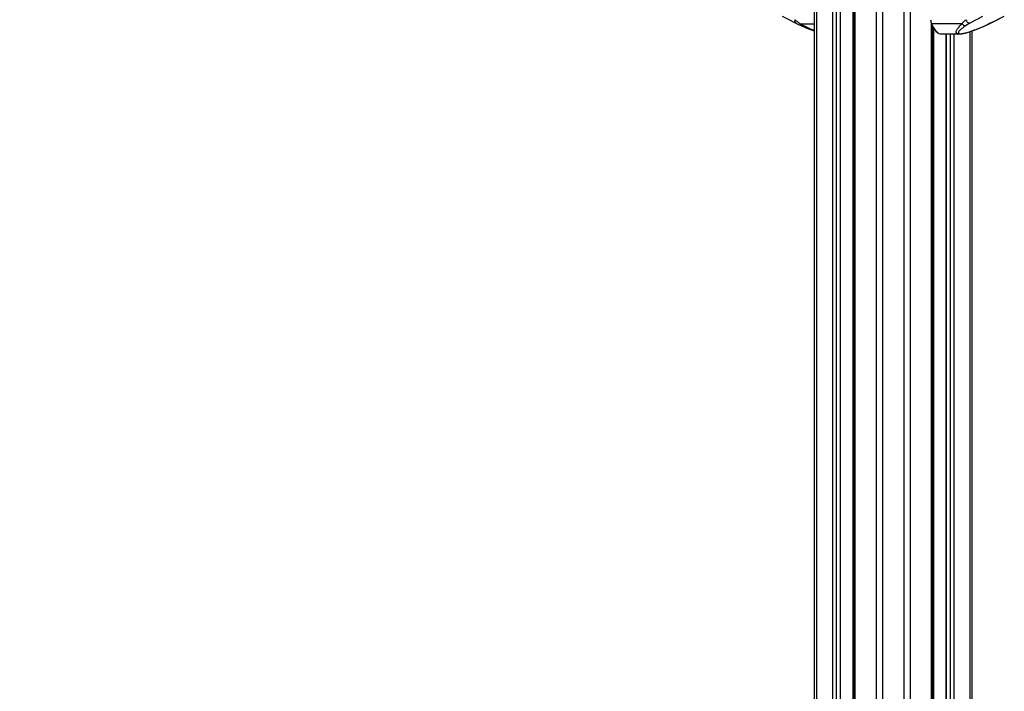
# Model space of a CAD drawing. Header units: millimetres. Extents: x 10 to 13239, y 20 to 10604.
# Tile 111 of 139: x 9449 to 10362, y 2081 to 2704. Entities that reach past the tile are written whole.
import ezdxf

# ---------------------------------------------------------------- set-up
doc = ezdxf.new("R2010")
doc.units = ezdxf.units.MM
doc.layers.add('COMPONENT_GEOMETRY', color=7, linetype='Continuous')
doc.styles.add('SLDTEXTSTYLE0', font='TXT', dxfattribs={"width": 0.75})
doc.dimstyles.new('SLDDIMSTYLE0', dxfattribs={"dimtxt": 75, "dimasz": 3.302, "dimexe": 0, "dimexo": 0.0625, "dimgap": 18.75, "dimtad": 0, "dimtih": 1, "dimtoh": 1, "dimdec": 0, "dimrnd": 1e-09, "dimzin": 12, "dimdsep": 46, "dimtxsty": 'SLDTEXTSTYLE0', "dimsah": 1, "dimcen": 0.09, "dimadec": 0, "dimazin": 3, "dimtfac": 1, "dimtdec": 0, "dimtofl": 0, "dimtmove": 0, "dimatfit": 3, "dimfxl": 1, "dimfrac": 2, "dimtolj": 1, "dimtzin": 12, "dimarcsym": 0})

# ---------------------------------------------------------------- blocks, each defined once
blk = doc.blocks.new('_D_8')
at = {"layer": 'COMPONENT_GEOMETRY', "color": 7}
for p, q in [((7293.38, 3087.78), (7683.05, 3087.78)), ((7679.88, 3087.78), (7679.88, 2097.18)), ((7529.83, 2081.95), (7506.97, 2081.95)), ((7506.97, 2081.95), (7506.97, 1962.88)), ((7829.93, 2081.95), (7852.78, 2081.95)), ((7852.78, 2081.95), (7852.78, 1962.88)), ((7506.97, 1962.88), (7529.83, 1962.88)), ((7852.78, 1962.88), (7829.93, 1962.88)), ((7679.88, 860.07), (7679.88, 1850.67)), ((10160.67, 860.07), (7676.7, 860.07))]:
    blk.add_line(p, q, dxfattribs=at)
for points in [[(7679.88, 3087.78), (7679.37, 3084.48), (7680.39, 3084.48)], [(7679.88, 860.07), (7680.39, 863.37), (7679.37, 863.37)]]:
    blk.add_solid(points, dxfattribs=at)
at = {"layer": 'COMPONENT_GEOMETRY', "color": 7, "char_height": 75, "attachment_point": 1, "style": 'SLDTEXTSTYLE0'}
for s, insert in [('7\'3.71"', (7529.83, 2059.56)), ('2228mm', (7475.29, 1947.35))]:
    blk.add_mtext(s, dxfattribs=dict(at, insert=insert))

msp = doc.modelspace()

# ---------------------------------------------------------------- linework, layer by layer
at = {"color": 7, "linetype": 'Continuous', "lineweight": 25}
for p, q in [((10186.49, 896.57), (10186.49, 3770.57)), ((10210.6, 1185.05), (10210.6, 3770.57)), ((10223.17, 3770.57), (10223.17, 896.57)), ((10349.75, 2700.66), (10362.42, 2706.99)), ((10323.23, 2700.08), (10294.87, 2700.08)), ((10295.71, 896.57), (10295.71, 2698.17)), ((10295.71, 2695.23), (10297.51, 2695.3)), ((10299.01, 2693.63), (10299.01, 2692.73)), ((10330.36, 2700.48), (10326.53, 2698.22)), ((10344.27, 2698.22), (10349.09, 2700.48)), ((10300.07, 2692.73), (10299.01, 2692.73)), ((10305.02, 2690.6), (10320.81, 2690.6)), ((10308.28, 2690.6), (10308.28, 896.57)), ((10332.39, 2693.35), (10332.39, 896.57))]:
    msp.add_line(p, q, dxfattribs=at)
at = {"color": 8, "linetype": 'Continuous', "lineweight": 25}
for p, q in [((10188.17, 3770.57), (10188.17, 896.96)), ((10203.41, 897.02), (10203.41, 3770.57)), ((10206.49, 3770.57), (10206.49, 1181.51)), ((10210.39, 1184.94), (10210.39, 3770.57)), ((10223.86, 3770.57), (10223.86, 896.57)), ((10243.91, 896.57), (10243.91, 3770.57)), ((10249.45, 3770.57), (10249.45, 896.57)), ((10269.43, 896.57), (10269.43, 3770.57)), ((10274.97, 3770.57), (10274.97, 896.57)), ((10222.23, 1191.06), (10222.23, 3076.81)), ((10173.23, 2700.08), (10186.49, 2700.08)), ((10295.02, 896.57), (10295.02, 2699.71)), ((10297.05, 2695.92), (10295.71, 2695.87)), ((10295.71, 2695.23), (10297.51, 2695.3)), ((10296.65, 2695.26), (10296.65, 896.57)), ((10308.49, 2690.6), (10308.49, 896.57)), ((10312.38, 896.57), (10312.38, 2690.6)), ((10315.47, 2690.6), (10315.47, 896.57)), ((10330.71, 896.57), (10330.71, 2692.78))]:
    msp.add_line(p, q, dxfattribs=at)
at = {"color": 7, "linetype": 'Continuous', "lineweight": 25, "flags": 128}
for points in [[(10156.46, 2706.99), (10161.44, 2704.5), (10169.13, 2700.66)], [(10342.15, 2706.81), (10337.03, 2704.07), (10330.36, 2700.48)], [(10349.09, 2700.48), (10354.59, 2703.23), (10361.76, 2706.81)]]:
    msp.add_lwpolyline(points, dxfattribs=at)
at = {"color": 8, "linetype": 'Continuous', "lineweight": 25, "flags": 128}
for points in [[(10344.76, 2698.31), (10344.56, 2698.24), (10344.27, 2698.22)], [(10349.75, 2700.66), (10349.54, 2700.57), (10349.09, 2700.48)]]:
    msp.add_lwpolyline(points, dxfattribs=at)
at = {"color": 8, "linetype": 'Continuous', "lineweight": 25}
for centre, radius, start, end in [((10170.63, 2702.9), 2.7, 159.46447, 236.36581), ((10174.99, 2699.85), 1.77, 172.60791, 240.42572)]:
    msp.add_arc(centre, radius, start, end, dxfattribs=at)
at = {"color": 7, "linetype": 'Continuous', "lineweight": 25}
for centre, radius, start, end in [((10307.22, 2704.7), 13.19, 183.70366, 200.53276), ((10331.21, 2705.03), 4.63, 194.76788, 259.41574), ((10310.38, 2705.55), 16.45, 199.42571, 231.18092), ((10326.7, 2702.38), 4.17, 213.5904, 267.72662), ((10305.16, 2700.54), 9.94, 231.74521, 269.1706)]:
    msp.add_arc(centre, radius, start, end, dxfattribs=at)
for points, knots in [([(10168.1, 2703.85), (10168.89, 2703.22), (10170.48, 2701.95), (10172.31, 2700.71), (10173.23, 2700.08)], [0, 0, 0, 0, 0.496951, 1, 1, 1, 1]), ([(10323.23, 2700.08), (10323.72, 2700.7), (10324.73, 2701.95), (10326.06, 2703.21), (10326.74, 2703.85)], [0, 0, 0, 0, 0.496617, 1, 1, 1, 1]), ([(10169.14, 2700.66), (10169.35, 2700.55), (10170.37, 2700.03), (10172.01, 2699.25), (10173.52, 2698.58), (10174.12, 2698.31)], [0, 0, 0, 0, 0.139642, 0.660467, 1, 1, 1, 1]), ([(10174.12, 2698.31), (10174.39, 2698.19), (10175.82, 2697.55), (10178.34, 2696.49), (10181.52, 2695.19), (10184.17, 2694.17), (10185.82, 2693.59), (10186.49, 2693.35)], [0, 0, 0, 0, 0.072288, 0.377333, 0.629506, 0.849685, 1, 1, 1, 1]), ([(10326.53, 2698.22), (10325.51, 2697.51), (10323.59, 2696.18), (10321.69, 2694.56), (10320.58, 2693.37), (10320.03, 2692.59), (10319.8, 2691.93), (10319.88, 2691.37), (10320.41, 2690.96), (10321.53, 2690.8), (10323.05, 2690.9), (10325.24, 2691.29), (10327.71, 2691.93), (10330.18, 2692.69), (10332.7, 2693.55), (10335.49, 2694.58), (10339.53, 2696.17), (10342.37, 2697.39), (10344.27, 2698.22)], [0, 0, 0, 0, 0.1200415, 0.2258655, 0.2796515, 0.3339117, 0.3735608, 0.4139748, 0.461049, 0.4957866, 0.5305265, 0.5716914, 0.6317593, 0.6775173, 0.7239145, 0.7919071, 0.860464, 1, 1, 1, 1]), ([(10320.87, 2690.62), (10321.09, 2690.62), (10321.78, 2690.61), (10323.05, 2690.77), (10324.66, 2691.06), (10326.37, 2691.46), (10328.2, 2691.97), (10330.19, 2692.59), (10332.43, 2693.35), (10334.93, 2694.25), (10337.68, 2695.32), (10340.69, 2696.55), (10343.09, 2697.56), (10344.46, 2698.17), (10344.76, 2698.31)], [0, 0, 0, 0, 0.029277, 0.092774, 0.154214, 0.218204, 0.287709, 0.365064, 0.451634, 0.555865, 0.673588, 0.803736, 0.956052, 1, 1, 1, 1]), ([(10344.76, 2698.31), (10345.34, 2698.57), (10346.85, 2699.24), (10348.49, 2700.02), (10349.52, 2700.54), (10349.74, 2700.66)], [0, 0, 0, 0, 0.3314683, 0.8567692, 1, 1, 1, 1])]:
    msp.add_open_spline(points, degree=3, knots=knots, dxfattribs=at)
at = {"color": 8, "linetype": 'Continuous', "lineweight": 25}
for points, knots in [([(10173.23, 2700.08), (10175.21, 2699.03), (10178.19, 2697.45), (10182.52, 2695.42), (10184.95, 2694.33), (10186.31, 2693.8), (10186.49, 2693.73)], [0, 0, 0, 0, 0.475679, 0.718021, 0.962556, 1, 1, 1, 1]), ([(10320.87, 2690.62), (10320.78, 2690.61), (10320.1, 2690.57), (10319.09, 2690.77), (10318.18, 2691.25), (10317.8, 2691.97), (10317.77, 2692.8), (10318.05, 2693.79), (10318.85, 2695.31), (10320.46, 2697.41), (10322.28, 2699.17), (10323.23, 2700.08)], [0, 0, 0, 0, 0.012565, 0.090916, 0.193302, 0.274655, 0.357974, 0.459362, 0.561994, 0.772969, 1, 1, 1, 1])]:
    msp.add_open_spline(points, degree=3, knots=knots, dxfattribs=at)

# ---------------------------------------------------------------- dimensions: what is measured, and where the dimension line sits
at = {"layer": 'COMPONENT_GEOMETRY', "color": 7}
dim = msp.add_linear_dim(base=(7679.88, 860.07), p1=(7292.11, 3087.78), p2=(10161.94, 860.07), angle=90, dimstyle='SLDDIMSTYLE0', dxfattribs=at)
dim.commit()
dim.dimension.update_dxf_attribs({"geometry": '_D_8', "text_midpoint": (7679.88, 1973.93), "dimtype": 160})

doc.saveas('drawing.dxf')
